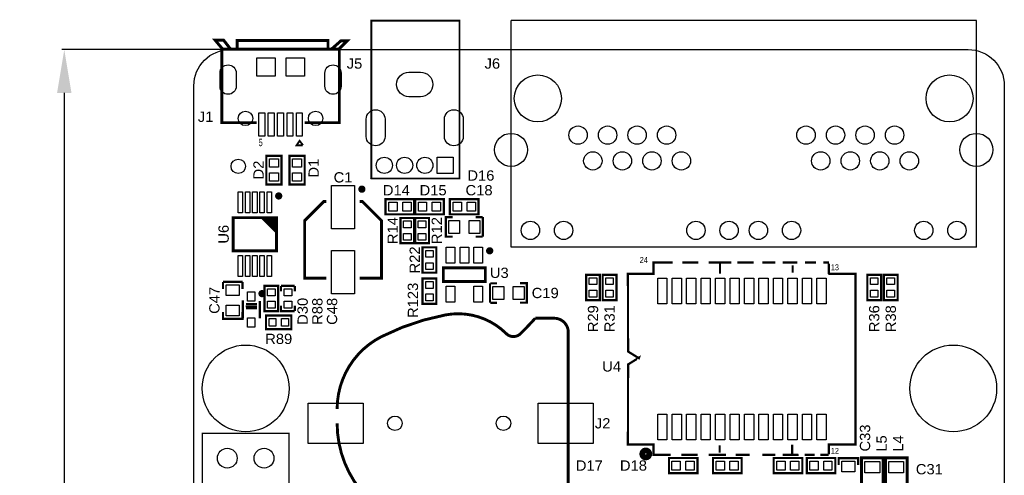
# Model space of a CAD drawing. Extents: x -12 to 154, y -7 to 87.
# Tile 4 of 7: x -12 to 56, y 56 to 87. Entities that reach past the tile are written whole.
import ezdxf
from ezdxf.enums import TextEntityAlignment as Align

# ---------------------------------------------------------------- set-up
doc = ezdxf.new("R2010")
doc.units = 0
doc.header["$MEASUREMENT"] = 0
doc.layers.get('0').update_dxf_attribs({"linetype": 'CONTINUOUS'})
doc.layers.get('Defpoints').update_dxf_attribs({"linetype": 'CONTINUOUS'})
for name, color, linetype in [('BG_OUTLINE', 6, 'CONTINUOUS'), ('PG_SILKSCREEN_TOP', 7, 'CONTINUOUS'), ('PIN_TOP', 3, 'CONTINUOUS'), ('RD_SILKSCREEN_TOP', 2, 'CONTINUOUS')]:
    doc.layers.add(name, color=color, linetype=linetype)
doc.dimstyles.get("Standard").update_dxf_attribs({"dimtxt": 0.18, "dimasz": 0.18, "dimexe": 0.18, "dimexo": 0.0625, "dimgap": 0.09, "dimtad": 0, "dimtih": 1, "dimtoh": 1, "dimdec": 4, "dimzin": 0, "dimdsep": 46, "dimtxsty": 'STANDARD', "dimcen": 0.09, "dimadec": 0, "dimazin": 0, "dimtfac": 1, "dimtdec": 4, "dimtofl": 0, "dimtmove": 0, "dimatfit": 3, "dimfxl": 1, "dimtolj": 1, "dimtzin": 0, "dimarcsym": 0})

# ---------------------------------------------------------------- blocks, each defined once
blk = doc.blocks.new('*D10')
at = {"color": 0, "linetype": 'Continuous', "lineweight": -2, "transparency": 16777216}
for p, q in [((2.544, 85.166), (-9.029, 85.166)), ((-8.849, 82.166), (-8.849, 43.256)), ((-8.849, 3.166), (-8.849, 42.076)), ((2.544, 0.166), (-9.029, 0.166))]:
    blk.add_line(p, q, dxfattribs=at)
at = {"color": 0, "linetype": 'Continuous', "transparency": 16777216}
for points in [[(-9.349, 82.166), (-8.349, 82.166), (-8.849, 85.166)], [(-9.349, 3.166), (-8.349, 3.166), (-8.849, 0.166)]]:
    blk.add_solid(points, dxfattribs=at)
at = {"layer": 'Defpoints', "color": 0, "linetype": 'Continuous', "transparency": 16777216}
for p in [(2.607, 85.166), (-8.849, 0.166), (2.607, 0.166)]:
    blk.add_point(p, dxfattribs=at)
at = {"color": 0, "linetype": 'Continuous', "transparency": 16777216, "insert": (-8.849, 42.666), "char_height": 1, "attachment_point": 5}
blk.add_mtext('\\A1;85±1mm', dxfattribs=at)

msp = doc.modelspace()

# ---------------------------------------------------------------- linework, layer by layer
at = {"layer": 'BG_OUTLINE'}
msp.add_lwpolyline([(0.10691, 2.6657), (0.10691, 82.6657, -0.414214), (2.6069, 85.16569), (53.6069, 85.16569, -0.414211), (56.1069, 82.6657), (56.1069, 2.6657, -0.414213), (53.6069, 0.16571), (2.6069, 0.16571, -0.414216)], format="xyb", close=True, dxfattribs=at)
at = {"layer": 'PG_SILKSCREEN_TOP'}
for points, const_width in [([(18.4658, 76.2508), (18.4658, 87.1728), (12.3698, 87.1728), (12.3698, 76.2587), (12.36701, 76.2559), (12.37211, 76.2508), (18.4658, 76.2508)], 0.127), ([(10.16, 85.19231), (2.032, 85.19231), (2.032, 80.8849)], 0.1999), ([(2.032, 81.72341), (2.032, 80.1085), (4.4483, 80.1085)], 0.1999), ([(7.7564, 80.1085), (10.16, 80.1085), (10.16, 81.72341)], 0.1999), ([(7.6345, 78.5419), (7.2027, 78.5419), (7.412, 78.85559), (7.6345, 78.56731), (7.6406, 78.55079)], 0.127), ([(6.16379, 77.75999), (6.16379, 75.835), (5.11381, 75.835), (5.11381, 77.81), (6.16379, 77.81), (6.16379, 77.75999)], 0.15001), ([(7.76399, 77.75999), (7.76399, 75.835), (6.71401, 75.835), (6.71401, 77.81), (7.76399, 77.81), (7.76399, 77.75999)], 0.15001), ([(15.27599, 73.77001), (13.351, 73.77001), (13.351, 74.81999), (15.326, 74.81999), (15.326, 73.77001), (15.27599, 73.77001)], 0.15001), ([(15.45801, 74.81999), (17.383, 74.81999), (17.383, 73.77001), (15.408, 73.77001), (15.408, 74.81999), (15.45801, 74.81999)], 0.15001), ([(19.72099, 73.77001), (17.796, 73.77001), (17.796, 74.81999), (19.771, 74.81999), (19.771, 73.77001), (19.72099, 73.77001)], 0.15001), ([(9.26399, 69.35899), (7.76399, 69.35899), (7.76399, 73.33399), (9.08901, 74.65901), (9.26399, 74.65901)], 0.2), ([(11.56401, 69.35899), (13.06401, 69.35899), (13.06401, 73.33399), (11.73899, 74.65901), (11.56401, 74.65901)], 0.2), ([(2.818, 73.54001), (5.818, 73.54001), (5.818, 71.23999), (2.818, 71.23999), (2.818, 73.54001)], 0.2), ([(5.818, 72.54001), (4.818, 73.54001)], 0.2), ([(5.818, 72.74001), (5.018, 73.54001)], 0.2), ([(5.818, 72.94001), (5.218, 73.54001)], 0.2), ([(5.818, 73.14001), (5.418, 73.54001)], 0.2), ([(5.818, 73.34001), (5.618, 73.54001)], 0.2), ([(14.384, 71.844), (14.384, 73.51901), (15.334, 73.51901), (15.334, 71.76899), (14.384, 71.76899), (14.384, 71.844)], 0.15001), ([(15.4, 71.844), (15.4, 73.51901), (16.35, 73.51901), (16.35, 71.76899), (15.4, 71.76899), (15.4, 71.844)], 0.15001), ([(17.996, 73.573), (17.521, 73.573), (17.521, 72.22299), (17.996, 72.22299)], 0.15001), ([(20.05599, 73.5777), (19.58101, 73.5777)], 0.15001), ([(20.071, 73.573), (20.071, 72.22299)], 0.15001), ([(19.58101, 72.22769), (20.05599, 72.22769)], 0.15001), ([(16.858, 71.412), (16.858, 69.73699), (15.90799, 69.73699), (15.90799, 71.48701), (16.858, 71.48701), (16.858, 71.412)], 0.15001), ([(17.34599, 70.071), (20.24601, 70.071), (20.24601, 69.12099), (17.34599, 69.12099), (17.34599, 70.071)], 0.2), ([(33.05048, 57.13476), (31.86557, 57.13476), (31.86557, 57.84342), (30.09748, 57.84342), (30.11068, 63.38392), (30.86862, 63.85433), (30.85541, 63.81521), (30.11068, 64.27267), (30.09748, 69.6562), (31.86532, 69.6562), (31.86532, 70.44182), (33.19551, 70.44182)], 0.1524), ([(33.84829, 70.44182), (34.96081, 70.44182)], 0.1524), ([(35.68624, 70.44182), (37.23386, 70.44182)], 0.1524), ([(36.46119, 70.41032), (36.46119, 69.66026)], 0.1524), ([(37.66922, 70.44182), (38.78148, 70.44182)], 0.1524), ([(39.386, 70.44182), (40.28059, 70.44182)], 0.1524), ([(40.78859, 70.44182), (41.80408, 70.44182)], 0.1524), ([(41.47896, 70.23303), (41.47896, 69.73291)], 0.1524), ([(42.33621, 70.44182), (43.08577, 70.44182)], 0.1524), ([(43.59351, 70.44182), (43.98061, 70.44182)], 0.1524), ([(45.81728, 69.63029), (45.81728, 69.6562), (44.00474, 69.6562), (43.98061, 69.68033), (43.98061, 70.44182), (43.99255, 70.44182)], 0.1524), ([(15.90799, 67.653), (15.90799, 69.32801), (16.858, 69.32801), (16.858, 67.578), (15.90799, 67.578), (15.90799, 67.653)], 0.15001), ([(27.211, 67.907), (27.211, 69.58201), (28.161, 69.58201), (28.161, 67.83199), (27.211, 67.83199), (27.211, 67.907)], 0.15001), ([(28.354, 67.907), (28.354, 69.58201), (29.30401, 69.58201), (29.30401, 67.83199), (28.354, 67.83199), (28.354, 67.907)], 0.15001), ([(45.81728, 69.63029), (45.81728, 57.84342), (43.98061, 57.84342), (43.98061, 57.166)], 0.1524), ([(47.59201, 69.507), (47.59201, 67.83199), (46.642, 67.83199), (46.642, 69.58201), (47.59201, 69.58201), (47.59201, 69.507)], 0.15001), ([(48.73501, 69.507), (48.73501, 67.83199), (47.785, 67.83199), (47.785, 69.58201), (48.73501, 69.58201), (48.73501, 69.507)], 0.15001), ([(2.1143, 69.07799), (2.1143, 68.60301)], 0.15001), ([(2.11899, 69.093), (3.46901, 69.093)], 0.15001), ([(3.46431, 68.60301), (3.46431, 69.07799)], 0.15001), ([(4.98599, 67.145), (4.98599, 68.82001), (5.936, 68.82001), (5.936, 67.06999), (4.98599, 67.06999), (4.98599, 67.145)], 0.15001), ([(7.07901, 68.82001), (6.12899, 68.82001)], 0.15001), ([(6.13059, 68.43111), (6.13059, 68.80611)], 0.15001), ([(7.08061, 68.43111), (7.08061, 68.80611)], 0.15001), ([(20.569, 67.65099), (20.569, 69.00101)], 0.15001), ([(21.05899, 68.99631), (20.58401, 68.99631)], 0.15001), ([(22.644, 67.65099), (23.119, 67.65099), (23.119, 69.00101), (22.644, 69.00101)], 0.15001), ([(3.48899, 67.80799), (3.48899, 66.583)], 0.15001), ([(4.464, 67.40799), (3.68899, 67.40799)], 0.15001), ([(4.4719, 67.56431), (3.69689, 67.56431)], 0.15001), ([(4.664, 67.783), (4.664, 66.583)], 0.15001), ([(7.07901, 67.06999), (6.12899, 67.06999), (6.12899, 67.445)], 0.15001), ([(7.08061, 67.08109), (7.08061, 67.4561)], 0.15001), ([(20.58401, 67.6463), (21.05899, 67.6463)], 0.15001), ([(2.11899, 67.018), (2.11899, 66.543), (3.46901, 66.543), (3.46901, 67.018)], 0.15001), ([(4.47401, 67.2689), (3.699, 67.2689)], 0.15001), ([(6.769, 65.819), (5.09399, 65.819), (5.09399, 66.76901), (6.84401, 66.76901), (6.84401, 65.819), (6.769, 65.819)], 0.15001), ([(4.29108, 6.8961), (0.69291, 6.8961), (0.69291, 58.61609), (6.67309, 58.61609), (6.67309, 6.8961), (4.29108, 6.8961)], 0.10008), ([(36.43503, 57.77992), (36.43503, 57.28005)], 0.1524), ([(41.4528, 57.82666), (41.4528, 57.07659)], 0.1524), ([(34.9123, 57.13476), (33.80003, 57.13476)], 0.1524), ([(36.87089, 57.13476), (35.68598, 57.13476)], 0.1524), ([(38.51529, 57.13476), (37.54806, 57.13476)], 0.1524), ([(40.28084, 57.13476), (39.386, 57.13476)], 0.1524), ([(41.8526, 57.13476), (40.78859, 57.13476)], 0.1524), ([(41.88892, 57.13476), (41.8526, 57.13476), (41.8526, 57.15889)], 0.1524), ([(43.01338, 57.13476), (42.31208, 57.13476)], 0.1524), ([(43.98061, 57.13476), (43.40022, 57.13476)], 0.1524), ([(32.98401, 56.91299), (34.909, 56.91299), (34.909, 55.86301), (32.934, 55.86301), (32.934, 56.91299), (32.98401, 56.91299)], 0.15001), ([(36.03201, 56.91299), (37.957, 56.91299), (37.957, 55.86301), (35.982, 55.86301), (35.982, 56.91299), (36.03201, 56.91299)], 0.15001), ([(40.22301, 56.91299), (42.148, 56.91299), (42.148, 55.86301), (40.173, 55.86301), (40.173, 56.91299), (40.22301, 56.91299)], 0.15001), ([(42.50901, 56.91299), (44.434, 56.91299), (44.434, 55.86301), (42.459, 55.86301), (42.459, 56.91299), (42.50901, 56.91299)], 0.15001), ([(46.014, 56.426), (46.014, 56.901), (44.66399, 56.901), (44.66399, 56.426)], 0.15001), ([(47.7395, 56.8198), (47.7395, 54.3306), (46.2409, 54.3306), (46.2409, 56.9214), (47.7395, 56.9214), (47.7395, 56.8198)], 0.2), ([(49.3905, 56.8198), (49.3905, 54.3306), (47.8919, 54.3306), (47.8919, 56.9214), (49.3905, 56.9214), (49.3905, 56.8198)], 0.2)]:
    msp.add_lwpolyline(points, dxfattribs=dict(at, const_width=const_width))
for points in [[(54.17401, 87.18799), (22.02401, 87.18799)], [(22.02401, 71.48799), (22.02401, 87.18799)], [(54.17401, 71.48799), (54.17401, 87.18799)], [(54.17401, 71.48799), (22.02401, 71.48799)]]:
    msp.add_lwpolyline(points, dxfattribs=at)
msp.add_lwpolyline([(10.16, 81.48109, 0.1999, 0.1999, 0), (10.16, 85.19231, 0.2032, 0.2032, 0), (10.16, 85.2342, 0.2032, 0.2032, 0), (10.668, 85.7422, 0.2032, 0.2032, 0), (10.6934, 85.7676, 0.2032, 0.2032, 0), (10.2616, 85.7676, 0.2032, 0.2032, 0), (9.6266, 85.2088, 0.2032, 0.2032, 0), (9.779, 85.2088, 0.2032, 0.2032, 0), (9.3726, 85.2088, 0.2032, 0.2032, 0), (9.3726, 85.80191, 0.2032, 0.2032, 0), (3.0988, 85.80191, 0.2032, 0.2032, 0), (3.0988, 85.2088, 0.2032, 0.2032, 0), (2.0828, 85.2088, 0.2032, 0.2032, 0), (1.5748, 85.8184, 0.2032, 0.2032, 0), (2.159, 85.8184, 0.2032, 0.2032, 0), (2.6162, 85.2342, 0.2032, 0.2032, 0)], format="xyseb", dxfattribs=at)
for points, const_width in [([(11.83899, 75.50899, 0.999954), (11.589, 75.50902, 1.000046), (11.83899, 75.50899)], 0.25001), ([(6.093, 75.04001, 1.000042), (5.84299, 75.03998, 0.999958), (6.093, 75.04001)], 0.25001), ([(20.671, 71.24601, 1.000026), (20.42099, 71.24598, 0.999974), (20.671, 71.24601)], 0.25001), ([(4.939, 68.283, 1.000018), (4.68899, 68.283, 0.999982), (4.939, 68.283)], 0.25001), ([(10.00511, 59.309, 0.241056), (13.07589, 53.30949, 0.149983), (17.49549, 51.80841, 0.165562), (21.6865, 53.0987, -0.32438), (22.6873, 53.0987, -0.091555), (23.69571, 52.0395), (25.0063, 52.0395, 0.42567), (25.9766, 53.0479), (25.9766, 65.5701, 0.42567), (25.0063, 66.57851), (23.69571, 66.57851, -0.012062), (22.6873, 65.5193, -0.414642), (21.6865, 65.5193, 0.246616), (17.49549, 66.8096, 0.071285), (13.07589, 65.30851, 0.28245), (10.00511, 60.30981)], 0.20071), ([(31.57444, 57.19031, 1.000012), (31.09237, 57.19028, 0.999988), (31.57444, 57.19031)], 0.40005)]:
    msp.add_lwpolyline(points, format="xyb", dxfattribs=dict(at, const_width=const_width))
at = {"layer": 'PIN_TOP'}
for points in [[(4.445, 83.3229), (4.445, 84.5929), (5.715, 84.5929), (5.715, 83.3229)], [(6.477, 83.3229), (6.477, 84.5929), (7.747, 84.5929), (7.747, 83.3229)], [(4.5923, 79.183), (4.5923, 80.783), (4.99869, 80.783), (4.99869, 79.183)], [(5.24261, 79.183), (5.24261, 80.783), (5.64901, 80.783), (5.64901, 79.183)], [(5.8928, 79.183), (5.8928, 80.783), (6.2992, 80.783), (6.2992, 79.183)], [(6.54299, 79.183), (6.54299, 80.783), (6.94939, 80.783), (6.94939, 79.183)], [(7.1933, 79.183), (7.1933, 80.783), (7.59971, 80.783), (7.59971, 79.183)], [(5.32879, 77.03), (5.32879, 77.6), (5.94878, 77.6), (5.94878, 77.03)], [(6.92899, 77.03), (6.92899, 77.6), (7.54898, 77.6), (7.54898, 77.03)], [(18.0259, 77.71491), (18.0259, 76.59731), (16.9083, 76.59731), (16.9083, 77.71491)], [(5.32879, 76.06998), (5.32879, 76.63998), (5.94878, 76.63998), (5.94878, 76.06998)], [(6.92899, 76.06998), (6.92899, 76.63998), (7.54898, 76.63998), (7.54898, 76.06998)], [(9.614, 75.75901), (11.214, 75.75901), (11.214, 72.75901), (9.614, 72.75901)], [(3.168, 75.315), (3.468, 75.315), (3.468, 73.86499), (3.168, 73.86499)], [(3.668, 75.315), (3.968, 75.315), (3.968, 73.86499), (3.668, 73.86499)], [(4.168, 75.315), (4.468, 75.315), (4.468, 73.86499), (4.168, 73.86499)], [(4.668, 75.315), (4.968, 75.315), (4.968, 73.86499), (4.668, 73.86499)], [(5.168, 75.315), (5.468, 75.315), (5.468, 73.86499), (5.168, 73.86499)], [(13.58599, 74.60499), (14.15599, 74.60499), (14.15599, 73.98501), (13.58599, 73.98501)], [(14.54601, 74.60499), (15.11601, 74.60499), (15.11601, 73.98501), (14.54601, 73.98501)], [(16.18799, 73.98501), (15.61799, 73.98501), (15.61799, 74.60499), (16.18799, 74.60499)], [(17.14801, 73.98501), (16.57801, 73.98501), (16.57801, 74.60499), (17.14801, 74.60499)], [(18.03099, 74.60499), (18.60099, 74.60499), (18.60099, 73.98501), (18.03099, 73.98501)], [(18.99101, 74.60499), (19.56101, 74.60499), (19.56101, 73.98501), (18.99101, 73.98501)], [(15.11899, 73.309), (15.11899, 72.839), (14.59901, 72.839), (14.59901, 73.309)], [(16.13499, 73.309), (16.13499, 72.839), (15.61501, 72.839), (15.61501, 73.309)], [(18.47101, 72.448), (17.721, 72.448), (17.721, 73.348), (18.47101, 73.348)], [(19.871, 72.448), (19.12099, 72.448), (19.12099, 73.348), (19.871, 73.348)], [(15.11899, 72.449), (15.11899, 71.979), (14.59901, 71.979), (14.59901, 72.449)], [(16.13499, 72.449), (16.13499, 71.979), (15.61501, 71.979), (15.61501, 72.449)], [(17.54599, 71.49601), (18.14599, 71.49601), (18.14599, 70.39601), (17.54599, 70.39601)], [(18.496, 71.49601), (19.096, 71.49601), (19.096, 70.39601), (18.496, 70.39601)], [(19.44601, 71.49601), (20.04601, 71.49601), (20.04601, 70.39601), (19.44601, 70.39601)], [(3.168, 70.91501), (3.468, 70.91501), (3.468, 69.465), (3.168, 69.465)], [(3.668, 70.91501), (3.968, 70.91501), (3.968, 69.465), (3.668, 69.465)], [(4.168, 70.91501), (4.468, 70.91501), (4.468, 69.465), (4.168, 69.465)], [(4.668, 70.91501), (4.968, 70.91501), (4.968, 69.465), (4.668, 69.465)], [(5.168, 70.91501), (5.468, 70.91501), (5.468, 69.465), (5.168, 69.465)], [(9.614, 71.25899), (11.214, 71.25899), (11.214, 68.25899), (9.614, 68.25899)], [(16.12301, 70.807), (16.12301, 71.277), (16.64299, 71.277), (16.64299, 70.807)], [(16.12301, 69.947), (16.12301, 70.417), (16.64299, 70.417), (16.64299, 69.947)], [(3.244, 68.893), (3.244, 68.14299), (2.344, 68.14299), (2.344, 68.893)], [(16.64299, 69.118), (16.64299, 68.648), (16.12301, 68.648), (16.12301, 69.118)], [(17.54599, 68.79599), (18.14599, 68.79599), (18.14599, 67.69599), (17.54599, 67.69599)], [(19.44601, 68.79599), (20.04601, 68.79599), (20.04601, 67.69599), (19.44601, 67.69599)], [(20.769, 68.776), (21.51901, 68.776), (21.51901, 67.876), (20.769, 67.876)], [(22.16899, 68.776), (22.919, 68.776), (22.919, 67.876), (22.16899, 67.876)], [(27.94599, 69.372), (27.94599, 68.902), (27.42601, 68.902), (27.42601, 69.372)], [(29.08899, 69.372), (29.08899, 68.902), (28.56901, 68.902), (28.56901, 69.372)], [(32.15538, 67.57492), (32.15538, 69.35292), (32.79038, 69.35292), (32.79038, 67.57492)], [(33.15538, 67.57492), (33.15538, 69.35292), (33.79038, 69.35292), (33.79038, 67.57492)], [(34.15538, 67.57492), (34.15538, 69.35292), (34.79038, 69.35292), (34.79038, 67.57492)], [(35.15538, 67.57492), (35.15538, 69.35292), (35.79038, 69.35292), (35.79038, 67.57492)], [(36.15538, 67.57492), (36.15538, 69.35292), (36.79038, 69.35292), (36.79038, 67.57492)], [(37.15537, 67.57492), (37.15537, 69.35292), (37.79037, 69.35292), (37.79037, 67.57492)], [(38.15563, 67.57492), (38.15563, 69.35292), (38.79063, 69.35292), (38.79063, 67.57492)], [(39.15562, 67.57492), (39.15562, 69.35292), (39.79062, 69.35292), (39.79062, 67.57492)], [(40.15562, 67.57492), (40.15562, 69.35292), (40.79062, 69.35292), (40.79062, 67.57492)], [(41.15562, 67.57492), (41.15562, 69.35292), (41.79062, 69.35292), (41.79062, 67.57492)], [(42.15562, 67.57492), (42.15562, 69.35292), (42.79062, 69.35292), (42.79062, 67.57492)], [(43.15562, 67.57492), (43.15562, 69.35292), (43.79062, 69.35292), (43.79062, 67.57492)], [(46.85701, 68.902), (46.85701, 69.372), (47.37699, 69.372), (47.37699, 68.902)], [(48.00001, 68.902), (48.00001, 69.372), (48.51999, 69.372), (48.51999, 68.902)], [(3.814, 68.408), (4.314, 68.408), (4.314, 67.75799), (3.814, 67.75799)], [(5.72099, 68.61), (5.72099, 68.14), (5.20101, 68.14), (5.20101, 68.61)], [(6.874, 68.61999), (6.874, 68.13), (6.334, 68.13), (6.334, 68.61999)], [(16.64299, 68.258), (16.64299, 67.788), (16.12301, 67.788), (16.12301, 68.258)], [(27.94599, 68.512), (27.94599, 68.042), (27.42601, 68.042), (27.42601, 68.512)], [(29.08899, 68.512), (29.08899, 68.042), (28.56901, 68.042), (28.56901, 68.512)], [(46.85701, 68.042), (46.85701, 68.512), (47.37699, 68.512), (47.37699, 68.042)], [(48.00001, 68.042), (48.00001, 68.512), (48.51999, 68.512), (48.51999, 68.042)], [(3.244, 67.49301), (3.244, 66.743), (2.344, 66.743), (2.344, 67.49301)], [(5.72099, 67.75), (5.72099, 67.28), (5.20101, 67.28), (5.20101, 67.75)], [(6.874, 67.76), (6.874, 67.27001), (6.334, 67.27001), (6.334, 67.76)], [(3.814, 66.60801), (4.314, 66.60801), (4.314, 65.958), (3.814, 65.958)], [(5.304, 66.55399), (5.774, 66.55399), (5.774, 66.03401), (5.304, 66.03401)], [(6.164, 66.55399), (6.634, 66.55399), (6.634, 66.03401), (6.164, 66.03401)], [(8.0061, 57.90944), (8.0061, 60.70854), (11.80589, 60.70854), (11.80589, 57.90944)], [(23.9065, 57.90944), (23.9065, 60.70854), (27.7063, 60.70854), (27.7063, 57.90944)], [(32.15538, 58.15508), (32.15538, 59.93308), (32.79038, 59.93308), (32.79038, 58.15508)], [(33.15538, 58.15508), (33.15538, 59.93308), (33.79038, 59.93308), (33.79038, 58.15508)], [(34.15538, 58.15508), (34.15538, 59.93308), (34.79038, 59.93308), (34.79038, 58.15508)], [(35.15538, 58.15508), (35.15538, 59.93308), (35.79038, 59.93308), (35.79038, 58.15508)], [(36.15538, 58.15508), (36.15538, 59.93308), (36.79038, 59.93308), (36.79038, 58.15508)], [(37.15537, 58.15508), (37.15537, 59.93308), (37.79037, 59.93308), (37.79037, 58.15508)], [(38.15563, 58.15508), (38.15563, 59.93308), (38.79063, 59.93308), (38.79063, 58.15508)], [(39.15562, 58.15508), (39.15562, 59.93308), (39.79062, 59.93308), (39.79062, 58.15508)], [(40.15562, 58.15508), (40.15562, 59.93308), (40.79062, 59.93308), (40.79062, 58.15508)], [(41.15562, 58.15508), (41.15562, 59.93308), (41.79062, 59.93308), (41.79062, 58.15508)], [(42.15562, 58.15508), (42.15562, 59.93308), (42.79062, 59.93308), (42.79062, 58.15508)], [(43.15562, 58.15508), (43.15562, 59.93308), (43.79062, 59.93308), (43.79062, 58.15508)], [(33.71399, 56.07801), (33.14399, 56.07801), (33.14399, 56.69799), (33.71399, 56.69799)], [(34.67401, 56.07801), (34.10401, 56.07801), (34.10401, 56.69799), (34.67401, 56.69799)], [(36.76199, 56.07801), (36.19199, 56.07801), (36.19199, 56.69799), (36.76199, 56.69799)], [(37.72201, 56.07801), (37.15201, 56.07801), (37.15201, 56.69799), (37.72201, 56.69799)], [(40.95299, 56.07801), (40.38299, 56.07801), (40.38299, 56.69799), (40.95299, 56.69799)], [(41.91301, 56.07801), (41.34301, 56.07801), (41.34301, 56.69799), (41.91301, 56.69799)], [(43.23899, 56.07801), (42.66899, 56.07801), (42.66899, 56.69799), (43.23899, 56.69799)], [(44.19901, 56.07801), (43.62901, 56.07801), (43.62901, 56.69799), (44.19901, 56.69799)], [(44.88899, 55.95099), (44.88899, 56.701), (45.78899, 56.701), (45.78899, 55.95099)], [(46.47999, 55.87601), (46.47999, 56.67601), (47.49998, 56.67601), (47.49998, 55.87601)], [(48.13099, 55.87601), (48.13099, 56.67601), (49.15098, 56.67601), (49.15098, 55.87601)]]:
    msp.add_lwpolyline(points, close=True, dxfattribs=at)
for points in [[(3.02979, 83.5451), (3.02979, 82.6307, -1), (1.91219, 82.6307), (1.91219, 83.5451, -1)], [(10.27981, 83.5451), (10.27981, 82.6307, -1), (9.16221, 82.6307), (9.16221, 83.5451, -1)], [(14.96695, 83.60599), (15.76705, 83.60599, -1), (15.76705, 81.906), (14.96695, 81.906, -1)], [(12.01701, 79.15595), (12.01701, 80.35605, -1), (13.317, 80.35605), (13.317, 79.15595, -1)], [(17.417, 79.15595), (17.417, 80.35605, -1), (18.71699, 80.35605), (18.71699, 79.15595, -1)]]:
    msp.add_lwpolyline(points, format="xyb", close=True, dxfattribs=at)
for centre, radius in [((23.87399, 81.788), 1.62495), ((52.324, 81.788), 1.62495), ((3.67101, 80.40299), 0.5), ((8.52099, 80.40299), 0.5), ((26.654, 79.248), 0.635), ((28.694, 79.248), 0.635), ((30.734, 79.248), 0.635), ((32.774, 79.248), 0.635), ((42.404, 79.248), 0.635), ((44.44401, 79.248), 0.635), ((46.48401, 79.248), 0.635), ((48.52401, 79.248), 0.635), ((22.02401, 78.22801), 1.143), ((54.17401, 78.22801), 1.143), ((3.175, 77.089), 0.5), ((13.2669, 77.15611), 0.5588), ((14.667, 77.15611), 0.5588), ((16.067, 77.15611), 0.5588), ((27.67401, 77.46799), 0.635), ((29.71401, 77.46799), 0.635), ((31.75399, 77.46799), 0.635), ((33.79399, 77.46799), 0.635), ((43.42399, 77.46799), 0.635), ((45.46399, 77.46799), 0.635), ((47.50399, 77.46799), 0.635), ((49.544, 77.46799), 0.635), ((23.36401, 72.65799), 0.635), ((25.654, 72.65799), 0.635), ((34.79401, 72.65799), 0.635), ((37.084, 72.65799), 0.635), ((39.11399, 72.65799), 0.635), ((41.40401, 72.65799), 0.635), ((50.54399, 72.65799), 0.635), ((52.83401, 72.65799), 0.635), ((3.683, 61.722), 2.99999), ((52.578, 61.722), 2.99999), ((13.9954, 59.309), 0.5004), ((21.496, 59.309), 0.5004), ((2.413, 56.896), 0.6858), ((4.953, 56.896), 0.6858)]:
    msp.add_circle(centre, radius, dxfattribs=at)

# ---------------------------------------------------------------- texts
at = {"layer": 'PG_SILKSCREEN_TOP', "width": 0.65}
msp.add_text('5', height=0.508, dxfattribs=at).set_placement((4.7244, 78.48501), align=Align.CENTER)
at = {"layer": 'PG_SILKSCREEN_TOP', "width": 0.8125}
for s, p in [('24', (30.9118, 70.4088)), ('13', (44.1198, 69.9008)), ('12', (44.1198, 57.2008))]:
    msp.add_text(s, height=0.4064, dxfattribs=at).set_placement(p)
at = {"layer": 'RD_SILKSCREEN_TOP', "width": 1.071429}
for s, p in [('J5', (10.668, 83.8454)), ('J6', (20.193, 83.8454)), ('J1', (0.381, 80.1624)), ('U4', (28.321, 62.8904)), ('J2', (27.813, 58.9534))]:
    msp.add_text(s, height=0.7112, dxfattribs=at).set_placement(p)
for s, p in [('D2', (4.9276, 76.835)), ('D1', (8.7376, 76.962)), ('R14', (14.1986, 72.644)), ('R12', (17.2466, 72.644)), ('U6', (2.5146, 72.39)), ('R22', (15.7226, 70.612)), ('R123', (15.5956, 67.818)), ('C47', (1.8796, 67.818)), ('D30', (7.9756, 67.056)), ('R88', (8.9916, 67.056)), ('C48', (10.0076, 67.056)), ('R29', (28.0416, 66.548)), ('R31', (29.1846, 66.548)), ('R36', (47.4726, 66.548)), ('R38', (48.6156, 66.548)), ('C33', (46.8376, 58.293)), ('L5', (47.9806, 57.912)), ('L4', (49.1236, 57.912))]:
    msp.add_text(s, height=0.7112, rotation=90, dxfattribs=at).set_placement(p, align=Align.CENTER)
for s, p in [('C1', (10.414, 75.9714)), ('D16', (19.939, 76.0984)), ('D14', (14.097, 75.0824)), ('D15', (16.637, 75.0824)), ('C18', (19.812, 75.0824)), ('U3', (21.209, 69.3674)), ('C19', (24.384, 67.9704)), ('R89', (5.969, 64.7954)), ('D17', (27.432, 56.0324)), ('D18', (30.48, 56.0324)), ('C31', (50.927, 55.7784))]:
    msp.add_text(s, height=0.7112, dxfattribs=at).set_placement(p, align=Align.CENTER)

# ---------------------------------------------------------------- dimensions: what is measured, and where the dimension line sits
at = {"linetype": 'Continuous'}
dim = msp.add_linear_dim(base=(-8.84895, 0.16571), p1=(2.6069, 85.16569), p2=(2.6069, 0.16571), angle=90, text='85±1mm', dimstyle='Standard', override={"dimtxt": 1, "dimasz": 3}, dxfattribs=at)
dim.commit()
dim.dimension.update_dxf_attribs({"geometry": '*D10', "text_midpoint": (-8.84895, 42.6657)})

doc.saveas('drawing.dxf')
